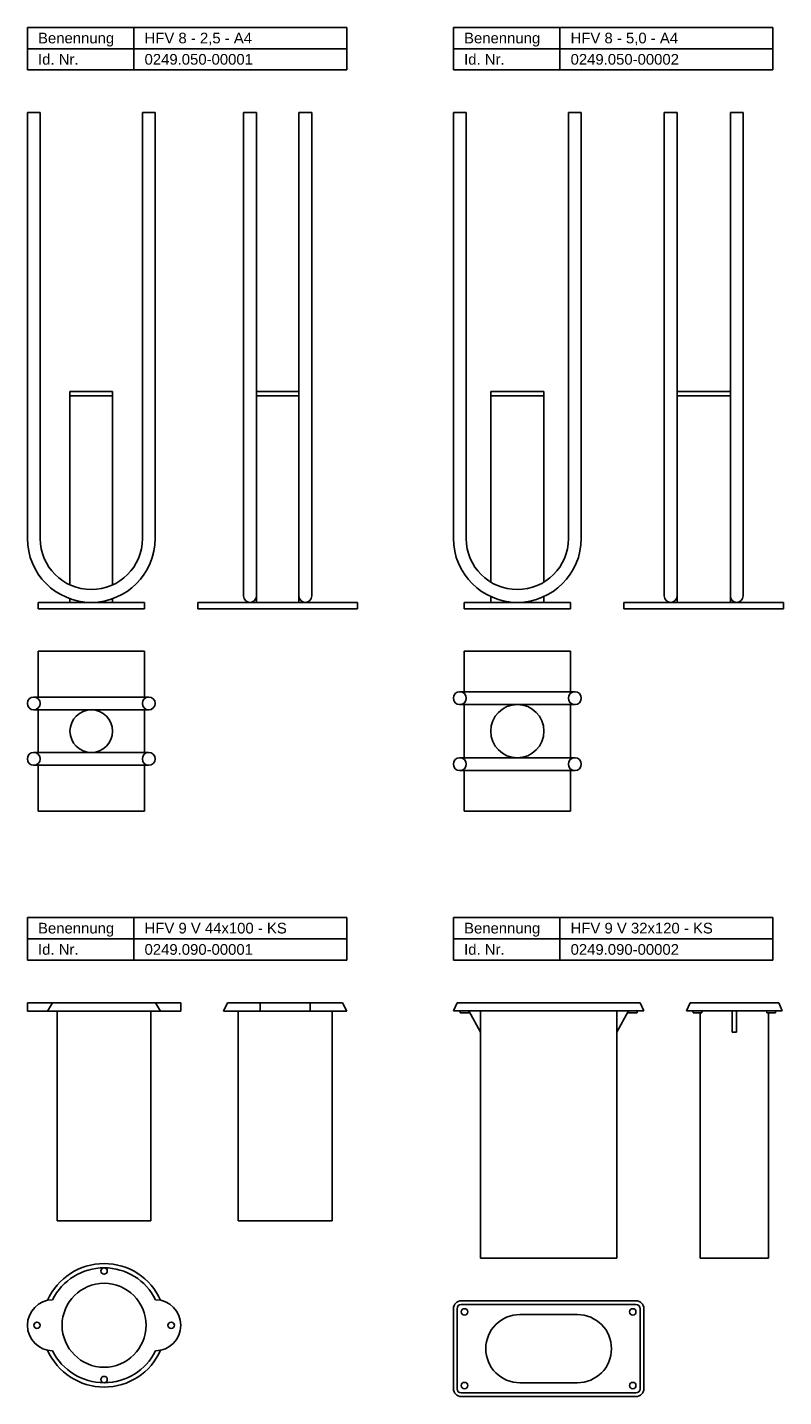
# Model space of a CAD drawing. Header units: millimetres. Extents: x 77 to 507, y 249 to 2936.
# Tile 1 of 4: x 77 to 432, y 249 to 892. Entities that reach past the tile are written whole.
import ezdxf

# ---------------------------------------------------------------- set-up
doc = ezdxf.new("R2010")
doc.units = ezdxf.units.MM
doc.header["$LTSCALE"] = 15
doc.layers.add('HALFEN', color=2, linetype='CONTINUOUS')
doc.styles.add('ARIAL50', font='ARIAL.TTF', dxfattribs={"height": 5})

msp = doc.modelspace()

# ---------------------------------------------------------------- linework, layer by layer
at = {"layer": 'HALFEN'}
for p, q in [((77.25, 892.25), (227.25, 892.25)), ((77.25, 872.25), (77.25, 892.25)), ((127.25, 872.25), (127.25, 892.25)), ((227.25, 872.25), (227.25, 892.25)), ((277.25, 892.25), (427.25, 892.25)), ((277.25, 872.25), (277.25, 892.25)), ((327.25, 872.25), (327.25, 892.25)), ((427.25, 872.25), (427.25, 892.25)), ((77.25, 882.25), (227.25, 882.25)), ((277.25, 882.25), (427.25, 882.25)), ((77.25, 872.25), (227.25, 872.25)), ((277.25, 872.25), (427.25, 872.25)), ((77.25, 652.25), (77.25, 852.25)), ((83.25, 852.25), (77.25, 852.25)), ((83.25, 652.25), (83.25, 852.25)), ((131.25, 652.25), (131.25, 852.25)), ((137.25, 852.25), (131.25, 852.25)), ((137.25, 652.25), (137.25, 852.25)), ((178.75, 852.25), (184.75, 852.25)), ((178.75, 625.25), (178.75, 852.25)), ((184.75, 622.25), (184.75, 852.25)), ((204.75, 622.25), (204.75, 852.25)), ((204.75, 852.25), (210.75, 852.25)), ((210.75, 625.25), (210.75, 852.25)), ((277.25, 652.25), (277.25, 852.25)), ((283.25, 852.25), (277.25, 852.25)), ((283.25, 652.25), (283.25, 852.25)), ((331.25, 652.25), (331.25, 852.25)), ((337.25, 852.25), (331.25, 852.25)), ((337.25, 652.25), (337.25, 852.25)), ((376.25, 625.25), (376.25, 852.25)), ((376.25, 852.25), (382.25, 852.25)), ((382.25, 622.25), (382.25, 852.25)), ((407.25, 622.25), (407.25, 852.25)), ((407.25, 852.25), (413.25, 852.25)), ((413.25, 625.25), (413.25, 852.25)), ((117.25, 721.25), (97.25, 721.25)), ((97.25, 630.43), (97.25, 721.25)), ((117.25, 630.43), (117.25, 721.25)), ((204.75, 721.25), (184.75, 721.25)), ((294.75, 631.76), (294.75, 721.25)), ((319.75, 721.25), (294.75, 721.25)), ((319.75, 631.76), (319.75, 721.25)), ((407.25, 721.25), (382.25, 721.25)), ((117.25, 719.25), (97.25, 719.25)), ((204.75, 719.25), (184.75, 719.25)), ((319.75, 719.25), (294.75, 719.25)), ((407.25, 719.25), (382.25, 719.25)), ((97.25, 622.25), (97.25, 623.97)), ((117.25, 622.25), (117.25, 623.97)), ((294.75, 622.25), (294.75, 624.98)), ((319.75, 622.25), (319.75, 624.98)), ((132.25, 622.25), (82.25, 622.25)), ((82.25, 619.25), (82.25, 622.25)), ((132.25, 619.25), (82.25, 619.25)), ((132.25, 619.25), (132.25, 622.25)), ((157.25, 622.25), (157.25, 619.25)), ((157.25, 622.25), (232.25, 622.25)), ((157.25, 619.25), (232.25, 619.25)), ((232.25, 622.25), (232.25, 619.25)), ((332.25, 622.25), (282.25, 622.25)), ((282.25, 619.25), (282.25, 622.25)), ((332.25, 619.25), (282.25, 619.25)), ((332.25, 619.25), (332.25, 622.25)), ((357.25, 622.25), (432.25, 622.25)), ((357.25, 622.25), (357.25, 619.25)), ((357.25, 619.25), (432.25, 619.25)), ((432.25, 622.25), (432.25, 619.25)), ((82.25, 599.25), (82.25, 577.75)), ((132.25, 599.25), (82.25, 599.25)), ((132.25, 599.25), (132.25, 577.75)), ((332.25, 599.25), (282.25, 599.25)), ((282.25, 599.25), (282.25, 580.25)), ((332.25, 599.25), (332.25, 580.25)), ((280.25, 580.25), (334.25, 580.25)), ((80.25, 577.75), (134.25, 577.75)), ((280.25, 574.25), (334.25, 574.25)), ((282.25, 574.25), (282.25, 549.25)), ((332.25, 574.25), (332.25, 549.25)), ((80.25, 571.75), (134.25, 571.75)), ((82.25, 571.75), (82.25, 551.75)), ((132.25, 571.75), (132.25, 551.75)), ((80.25, 551.75), (134.25, 551.75)), ((280.25, 549.25), (334.25, 549.25)), ((80.25, 545.75), (134.25, 545.75)), ((82.25, 545.75), (82.25, 524.25)), ((132.25, 545.75), (132.25, 524.25)), ((280.25, 543.25), (334.25, 543.25)), ((282.25, 543.25), (282.25, 524.25)), ((332.25, 543.25), (332.25, 524.25)), ((132.25, 524.25), (82.25, 524.25)), ((332.25, 524.25), (282.25, 524.25)), ((77.25, 474.25), (227.25, 474.25)), ((77.25, 454.25), (77.25, 474.25)), ((127.25, 454.25), (127.25, 474.25)), ((227.25, 454.25), (227.25, 474.25)), ((277.25, 474.25), (427.25, 474.25)), ((277.25, 454.25), (277.25, 474.25)), ((327.25, 454.25), (327.25, 474.25)), ((427.25, 454.25), (427.25, 474.25)), ((77.25, 464.25), (227.25, 464.25)), ((277.25, 464.25), (427.25, 464.25)), ((77.25, 454.25), (227.25, 454.25)), ((277.25, 454.25), (427.25, 454.25)), ((149.25, 434.25), (77.25, 434.25)), ((77.25, 430.25), (77.25, 434.25)), ((86.73, 430.25), (89.06, 434.25)), ((139.77, 430.25), (137.44, 434.25)), ((149.25, 430.25), (149.25, 434.25)), ((169.25, 430.25), (171.25, 434.25)), ((225.25, 434.25), (171.25, 434.25)), ((186.52, 430.25), (186.52, 434.25)), ((209.98, 430.25), (209.98, 434.25)), ((227.25, 430.25), (225.25, 434.25)), ((278.95, 434.25), (277.25, 430.45)), ((278.95, 434.25), (364.95, 434.25)), ((366.65, 430.45), (364.95, 434.25)), ((388.35, 434.25), (386.65, 430.45)), ((388.35, 434.25), (429.95, 434.25)), ((431.65, 430.45), (429.95, 434.25)), ((149.25, 430.25), (77.25, 430.25)), ((91.25, 331.75), (91.25, 430.25)), ((135.25, 331.75), (135.25, 430.25)), ((227.25, 430.25), (169.25, 430.25)), ((176.25, 331.75), (176.25, 430.25)), ((220.25, 331.75), (220.25, 430.25)), ((277.25, 430.45), (366.65, 430.45)), ((280.45, 429.45), (280.45, 430.45)), ((284.45, 429.45), (280.45, 429.45)), ((284.45, 430.45), (289.95, 420.45)), ((284.45, 429.45), (284.45, 430.45)), ((289.95, 314.25), (289.95, 430.45)), ((353.95, 314.25), (353.95, 430.45)), ((359.45, 430.45), (353.95, 420.45)), ((359.45, 429.45), (359.45, 430.45)), ((359.45, 429.45), (363.45, 429.45)), ((363.45, 429.45), (363.45, 430.45)), ((386.65, 430.45), (431.65, 430.45)), ((389.85, 429.45), (389.85, 430.45)), ((393.85, 429.45), (389.85, 429.45)), ((393.15, 314.25), (393.15, 429.45)), ((393.85, 429.45), (393.85, 430.45)), ((408.15, 420.45), (408.15, 430.45)), ((410.15, 420.45), (410.15, 430.45)), ((424.45, 429.45), (424.45, 430.45)), ((424.45, 429.45), (428.45, 429.45)), ((425.15, 314.25), (425.15, 429.45)), ((428.45, 429.45), (428.45, 430.45)), ((408.15, 420.45), (410.15, 420.45)), ((135.25, 331.75), (91.25, 331.75)), ((220.25, 331.75), (176.25, 331.75)), ((289.95, 314.25), (353.95, 314.25)), ((393.15, 314.25), (425.15, 314.25)), ((277.25, 290.55), (277.25, 252.95)), ((278.95, 290.55), (278.95, 252.95)), ((280.95, 294.25), (362.95, 294.25)), ((280.95, 292.55), (362.95, 292.55)), ((364.95, 290.55), (364.95, 252.95)), ((366.65, 290.55), (366.65, 252.95)), ((335.45, 287.75), (308.45, 287.75)), ((280.95, 250.95), (362.95, 250.95)), ((335.45, 255.75), (308.45, 255.75)), ((280.95, 249.25), (362.95, 249.25))]:
    msp.add_line(p, q, dxfattribs=at)
for centre, radius in [((280.25, 577.25), 3), ((334.25, 577.25), 3), ((80.25, 574.75), 3), ((134.25, 574.75), 3), ((307.25, 561.75), 12.5), ((107.25, 561.75), 10), ((80.25, 548.75), 3), ((134.25, 548.75), 3), ((280.25, 546.25), 3), ((334.25, 546.25), 3), ((113.25, 308.25), 1.5), ((113.25, 282.75), 19.7), ((282.45, 289.05), 1.5), ((361.45, 289.05), 1.5), ((81.75, 282.75), 1.5), ((144.75, 282.75), 1.5), ((113.25, 257.25), 1.5), ((282.45, 254.45), 1.5), ((361.45, 254.45), 1.5)]:
    msp.add_circle(centre, radius, dxfattribs=at)
for centre, radius, start, end in [((107.25, 652.25), 30, 180, 0), ((107.25, 652.25), 24, 180, 0), ((307.25, 652.25), 30, 180, 0), ((307.25, 652.25), 24, 180, 0), ((181.75, 625.25), 3, 180, 0), ((207.75, 625.25), 3, 180, 0), ((379.25, 625.25), 3, 180, 0), ((410.25, 625.25), 3, 180, 0), ((113.25, 282.75), 29, 23.86355, 156.13645), ((113.25, 282.75), 27, 26.38433, 153.61567), ((89.25, 282.75), 12, 90.89528, 269.10472), ((137.25, 282.75), 12, 270.89528, 89.10472), ((280.95, 290.55), 3.7, 90, 180), ((280.95, 290.55), 2, 90, 180), ((362.95, 290.55), 3.7, 360, 90), ((362.95, 290.55), 2, 0, 90), ((308.45, 271.75), 16, 90, 270), ((335.45, 271.75), 16, 270, 90), ((113.25, 282.75), 29, 203.86355, 336.13645), ((113.25, 282.75), 27, 206.38433, 333.61567), ((280.95, 252.95), 3.7, 180, 270), ((280.95, 252.95), 2, 180, 270), ((362.95, 252.95), 2, 270, 0), ((362.95, 252.95), 3.7, 270, 360)]:
    msp.add_arc(centre, radius, start, end, dxfattribs=at)

# ---------------------------------------------------------------- texts
at = {"layer": 'HALFEN', "style": 'ARIAL50'}
for s, p in [('Benennung', (82.25, 884.75)), ('HFV 8 - 2,5 - A4', (132.25, 884.75)), ('Benennung', (282.25, 884.75)), ('HFV 8 - 5,0 - A4', (332.25, 884.75)), ('Id. Nr.', (82.25, 874.75)), ('0249.050-00001', (132.25, 874.75)), ('Id. Nr.', (282.25, 874.75)), ('0249.050-00002', (332.25, 874.75)), ('Benennung', (82.25, 466.75)), ('HFV 9 V 44x100 - KS', (132.25, 466.75)), ('Benennung', (282.25, 466.75)), ('HFV 9 V 32x120 - KS', (332.25, 466.75)), ('Id. Nr.', (82.25, 456.75)), ('0249.090-00001', (132.25, 456.75)), ('Id. Nr.', (282.25, 456.75)), ('0249.090-00002', (332.25, 456.75))]:
    msp.add_text(s, height=5, dxfattribs=at).set_placement(p)

doc.saveas('drawing.dxf')
